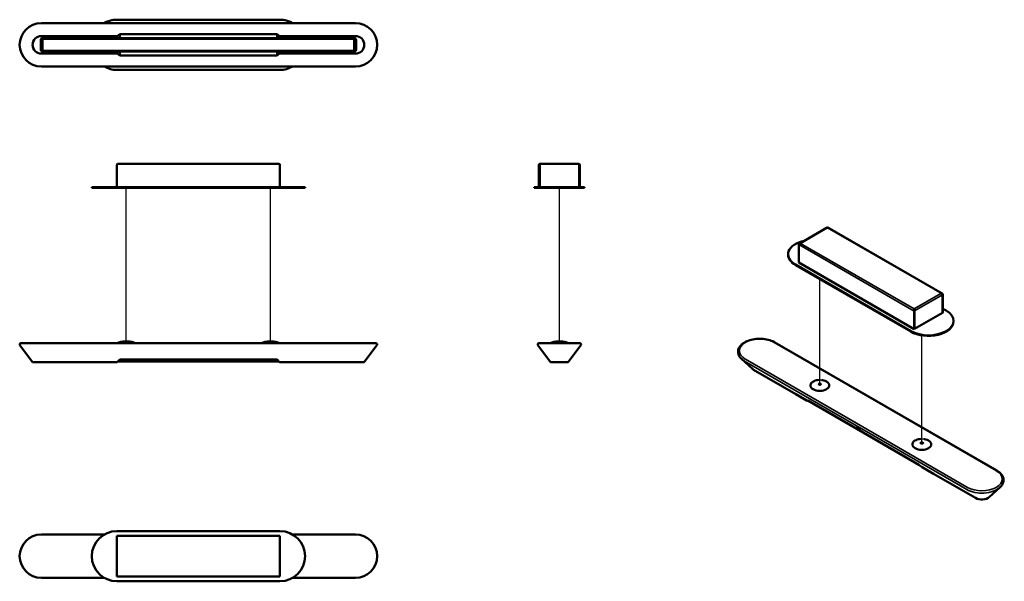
# Model space of a CAD drawing. Header units: millimetres. Extents: x 149 to 1719, y 187 to 1082.
import ezdxf

# ---------------------------------------------------------------- set-up
doc = ezdxf.new("R2010")
doc.units = ezdxf.units.MM
doc.header["$LTSCALE"] = 4
doc.layers.add('Visibile (ISO)', color=7, linetype='Continuous', lineweight=50)
doc.layers.add('Visibile sottile (ISO)', color=7, linetype='Continuous', lineweight=35)

msp = doc.modelspace()

# ---------------------------------------------------------------- linework, layer by layer
for p, q in [((318.6, 569.5), (318.6, 814.1)), ((548.6, 569.5), (548.6, 814.1)), ((1009.1, 569.5), (1009.1, 814.1)), ((1424.3, 500.4), (1424.3, 668.7)), ((1587, 406.5), (1587, 579.1))]:
    msp.add_line(p, q)
at = {"layer": 'Visibile (ISO)'}
for p, q in [((684.1, 1076.8), (183.2, 1076.8)), ((563.6, 1082.2), (303.6, 1082.2)), ((278.2, 1056.2), (183.2, 1056.2)), ((185.1, 1052.7), (186.1, 1052.7)), ((185.1, 1052.2), (682.1, 1052.2)), ((185.1, 1052.2), (185.1, 1032.2)), ((185.1, 1051.9), (682.1, 1051.9)), ((186.1, 1052.7), (186.1, 1052.7)), ((186.6, 1052.7), (278.2, 1052.7)), ((304.2, 1056.2), (278.2, 1056.2)), ((278.2, 1052.7), (304.2, 1052.7)), ((304.2, 1056.2), (308.2, 1059.2)), ((304.2, 1052.7), (304.2, 1056.2)), ((304.2, 1052.7), (308.2, 1052.7)), ((308.2, 1059.2), (308.2, 1052.7)), ((308.2, 1059.2), (433.6, 1059.2)), ((308.2, 1052.7), (433.6, 1052.7)), ((559.1, 1059.2), (433.6, 1059.2)), ((559.1, 1052.7), (433.6, 1052.7)), ((563.1, 1056.2), (559.1, 1059.2)), ((559.1, 1059.2), (559.1, 1052.7)), ((563.1, 1052.7), (559.1, 1052.7)), ((563.1, 1052.7), (563.1, 1056.2)), ((563.1, 1056.2), (589.1, 1056.2)), ((589.1, 1052.7), (563.1, 1052.7)), ((589.1, 1056.2), (684.1, 1056.2)), ((682.1, 1052.7), (589.1, 1052.7)), ((682.1, 1032.2), (682.1, 1052.2)), ((182.1, 1034.7), (182.1, 1049.7)), ((182.6, 1034.7), (182.6, 1049.7)), ((185.1, 1033.5), (185.1, 1050.9)), ((682.1, 1050.9), (682.1, 1033.5)), ((684.6, 1049.7), (684.6, 1034.7)), ((685.1, 1034.7), (685.1, 1049.7)), ((278.2, 1028.2), (183.2, 1028.2)), ((682.1, 1032.5), (185.1, 1032.5)), ((185.1, 1032.2), (682.1, 1032.2)), ((186.1, 1031.7), (185.1, 1031.7)), ((186.1, 1031.7), (186.1, 1031.7)), ((278.2, 1031.7), (186.6, 1031.7)), ((304.2, 1031.7), (278.2, 1031.7)), ((304.2, 1028.2), (278.2, 1028.2)), ((308.2, 1031.7), (304.2, 1031.7)), ((304.2, 1028.2), (304.2, 1031.7)), ((308.2, 1025.2), (304.2, 1028.2)), ((433.6, 1031.7), (308.2, 1031.7)), ((308.2, 1031.7), (308.2, 1025.2)), ((433.6, 1025.2), (308.2, 1025.2)), ((433.6, 1031.7), (559.1, 1031.7)), ((433.6, 1025.2), (559.1, 1025.2)), ((559.1, 1031.7), (563.1, 1031.7)), ((559.1, 1031.7), (559.1, 1025.2)), ((559.1, 1025.2), (563.1, 1028.2)), ((563.1, 1028.2), (563.1, 1031.7)), ((563.1, 1031.7), (589.1, 1031.7)), ((563.1, 1028.2), (589.1, 1028.2)), ((589.1, 1031.7), (682.1, 1031.7)), ((589.1, 1028.2), (684.1, 1028.2)), ((684.1, 1007.6), (183.2, 1007.6)), ((303.6, 1002.2), (563.6, 1002.2)), ((303.6, 815.1), (303.6, 850.6)), ((305.6, 852.6), (561.6, 852.6)), ((563.6, 850.6), (563.6, 815.1)), ((976.6, 850.6), (976.6, 815.1)), ((977.6, 850.6), (976.6, 850.6)), ((977.6, 850.6), (977.6, 815.1)), ((977.9, 815.1), (977.9, 850.6)), ((978.6, 852.4), (978.6, 852.6)), ((978.6, 852.6), (979.2, 852.6)), ((979.2, 852.6), (1039, 852.6)), ((1039, 852.6), (1039.6, 852.6)), ((1039.6, 852.4), (1039.6, 852.6)), ((1040.4, 850.6), (1040.4, 815.1)), ((1040.6, 850.6), (1041.6, 850.6)), ((1040.6, 850.6), (1040.6, 815.1)), ((1041.6, 815.1), (1041.6, 850.6)), ((263.6, 815.1), (303.6, 815.1)), ((263.6, 815.1), (263.6, 814.1)), ((263.6, 814.1), (303.6, 814.1)), ((563.6, 815.1), (303.6, 815.1)), ((563.6, 814.1), (303.6, 814.1)), ((563.6, 815.1), (603.6, 815.1)), ((563.6, 814.1), (603.6, 814.1)), ((603.6, 815.1), (603.6, 814.1)), ((969.1, 815.1), (969.1, 814.1)), ((969.1, 815.1), (1049.1, 815.1)), ((969.1, 814.1), (1049.1, 814.1)), ((1049.1, 815.1), (1049.1, 814.1)), ((1435.9, 750.8), (1392.4, 725.6)), ((1436.7, 750.6), (1436.3, 750.3)), ((1619.6, 645.7), (1436.9, 751.2)), ((1390.8, 695), (1390.8, 724)), ((1394, 725.9), (1393.6, 725.7)), ((1373.7, 708.3), (1373.7, 707.5)), ((1569.3, 585.8), (1385.5, 692)), ((1569.3, 585), (1385.5, 691.2)), ((1574.6, 588.9), (1390.8, 695)), ((1617.3, 645.8), (1617.7, 646.1)), ((1617.7, 645.7), (1617.7, 646.1)), ((1619.7, 643.9), (1619.7, 614.9)), ((1619.9, 644), (1620.6, 644.4)), ((1619.9, 644), (1619.9, 615)), ((1620.6, 615.4), (1620.6, 644.4)), ((1574.6, 621.2), (1575, 621.4)), ((1574.6, 620.9), (1574.6, 621.2)), ((1575, 620.6), (1574.6, 620.4)), ((1575.3, 618.3), (1574.6, 617.9)), ((1574.6, 617.9), (1574.6, 588.9)), ((1575, 620.8), (1575, 621.4)), ((1575.2, 618.6), (1575.5, 618.4)), ((1575.3, 618.3), (1575.3, 589.3)), ((1575.5, 589.4), (1575.5, 618.4)), ((1619.7, 614.9), (1575.5, 589.4)), ((1619.7, 615.1), (1619.9, 615)), ((1619.9, 615), (1620.6, 615.4)), ((1620.6, 621.6), (1625.9, 618.5)), ((1637.6, 602.2), (1637.6, 601.4)), ((1575.3, 589.3), (1574.6, 588.9)), ((1575.3, 589.5), (1575.5, 589.4)), ((150.6, 566.6), (183.2, 566.6)), ((433.6, 566.6), (183.2, 566.6)), ((320.8, 569.5), (316.4, 569.5)), ((433.6, 566.6), (684.1, 566.6)), ((550.8, 569.5), (546.4, 569.5)), ((716.6, 566.6), (684.1, 566.6)), ((976.5, 566.6), (1041.7, 566.6)), ((1011.3, 569.5), (1006.9, 569.5)), ((1352.6, 567.9), (1706.8, 363.5)), ((169.2, 536.6), (149, 563.4)), ((698.1, 536.6), (718.2, 563.4)), ((995.1, 536.6), (975, 563.4)), ((1043.3, 563.4), (1023.1, 536.6)), ((169.2, 536.6), (183.2, 536.6)), ((278.2, 536.6), (183.2, 536.6)), ((304.2, 536.6), (278.2, 536.6)), ((304.2, 536.6), (308.2, 540.6)), ((305, 537.4), (562.3, 537.4)), ((308.2, 540.6), (433.6, 540.6)), ((559.1, 540.6), (433.6, 540.6)), ((563.1, 536.6), (559.1, 540.6)), ((563.1, 536.6), (589.1, 536.6)), ((589.1, 536.6), (684.1, 536.6)), ((698.1, 536.6), (684.1, 536.6)), ((995.1, 536.6), (1023.1, 536.6)), ((1316.8, 525.7), (1299.7, 541.4)), ((1385.9, 485.5), (1318.7, 524.3)), ((1404.3, 474.9), (1385.9, 485.5)), ((1405, 475.3), (1404.3, 474.9)), ((1493.6, 424.1), (1405, 475.3)), ((1493.6, 424.1), (1582.3, 372.9)), ((1582.3, 372.9), (1587.3, 369.2)), ((1587.3, 369.2), (1605.7, 358.6)), ((1605.7, 358.6), (1672.8, 319.9)), ((1694.6, 321.3), (1711.7, 336.9)), ((303.6, 267.1), (563.6, 267.1)), ((283.6, 261.7), (183.2, 261.7)), ((303.6, 259.6), (563.6, 259.6)), ((303.6, 194.6), (303.6, 259.6)), ((563.6, 259.6), (563.6, 194.6)), ((684.1, 261.7), (583.7, 261.7)), ((283.6, 192.5), (183.2, 192.5)), ((563.6, 194.6), (303.6, 194.6)), ((684.1, 192.5), (583.7, 192.5)), ((563.6, 187.1), (303.6, 187.1))]:
    msp.add_line(p, q, dxfattribs=at)
for centre, radius, start, end in [((183.2, 1042.2), 34.6, 90, 270), ((303.6, 1042.2), 40, 90, 120.1309), ((563.6, 1042.2), 40, 59.8691, 90), ((684.1, 1042.2), 34.6, 270, 90), ((183.2, 1042.2), 14, 90, 270), ((185.1, 1049.7), 3, 90, 180), ((185.1, 1049.7), 2.5, 90, 180), ((186.6, 1048.7), 4, 90, 97.1808), ((682.1, 1049.7), 3, 0, 90), ((682.1, 1049.7), 2.5, 0, 90), ((684.1, 1042.2), 14, 270, 90), ((185.1, 1034.7), 3, 180, 270), ((185.1, 1034.7), 2.5, 180, 270), ((186.6, 1035.7), 4, 262.8192, 270), ((682.1, 1034.7), 3, 270, 0), ((682.1, 1034.7), 2.5, 270, 0), ((303.6, 1042.2), 40, 239.8691, 270), ((563.6, 1042.2), 40, 270, 300.1309), ((150.6, 564.6), 2, 90, 217), ((303.8, 566.6), 0.2, 111.4262, 180), ((318.6, 528.9), 40.7, 93.1128, 111.4262), ((316.4, 569.3), 0.2, 90, 93.1128), ((320.8, 569.3), 0.2, 86.8872, 90), ((318.6, 528.9), 40.7, 68.5738, 86.8872), ((333.4, 566.6), 0.2, 0, 68.5738), ((533.8, 566.6), 0.2, 111.4262, 180), ((548.6, 528.9), 40.7, 93.1128, 111.4262), ((546.4, 569.3), 0.2, 90, 93.1128), ((550.8, 569.3), 0.2, 86.8872, 90), ((548.6, 528.9), 40.7, 68.5738, 86.8872), ((563.4, 566.6), 0.2, 0, 68.5738), ((716.6, 564.6), 2, 323, 90), ((976.5, 564.6), 2, 90, 217), ((994.3, 566.6), 0.2, 111.4262, 180), ((1009.1, 528.9), 40.7, 93.1128, 111.4262), ((1006.9, 569.3), 0.2, 90, 93.1128), ((1011.3, 569.3), 0.2, 86.8872, 90), ((1009.1, 528.9), 40.7, 68.5738, 86.8872), ((1023.9, 566.6), 0.2, 0, 68.5738), ((1041.7, 564.6), 2, 323, 90), ((303.6, 227.1), 40, 90, 270), ((563.6, 227.1), 40, 270, 90), ((183.2, 227.1), 34.6, 90, 270), ((684.1, 227.1), 34.6, 270, 90)]:
    msp.add_arc(centre, radius, start, end, dxfattribs=at)
for centre, major_axis, start_param, end_param in [((1413.7, 708.3), (-40, 0), 5.065979, 7.068583), ((1413.7, 707.5), (-40, 0), 0, 0.785398), ((1597.6, 602.2), (40, 0), 3.926991, 7.068583), ((1597.6, 601.4), (40, 0), 3.926991, 6.283185), ((1328.6, 530), (14, 0), 3.70355, 3.926991), ((1424.3, 499.2), (15, 0), 3.141593, 6.283185), ((1587, 405.3), (15, 0), 3.141593, 6.283185), ((1682.7, 325.6), (-14, 0), 0.785398, 2.579636)]:
    msp.add_ellipse(centre, major_axis=major_axis, ratio=0.57735, start_param=start_param, end_param=end_param, dxfattribs=at)
for points, knots in [([(305.6, 852.6), (305.1, 852.6), (304.5, 852.3), (304.1, 851.6), (303.9, 851.3), (303.8, 851), (303.6, 850.6)], [-1, -1, -1, -1, -0.283495, -0.283495, -0.283495, 0, 0, 0, 0]), ([(303.8, 851.5), (304, 851.9), (304.3, 852.2), (304.7, 852.4), (304.7, 852.4), (304.7, 852.4), (304.7, 852.4)], [-0.745299, -0.745299, -0.745299, -0.745299, -0.3457972, -0.3457972, -0.3457972, -0.3379836, -0.3379836, -0.3379836, -0.3379836]), ([(563.6, 850.6), (563.4, 851.4), (562.9, 852.1), (562.4, 852.4), (562.2, 852.6), (561.9, 852.6), (561.6, 852.6)], [-1, -1, -1, -1, -0.3191123, -0.3191123, -0.3191123, 0, 0, 0, 0]), ([(562.6, 852.4), (562.9, 852.2), (563.2, 852), (563.4, 851.7), (563.4, 851.6), (563.4, 851.5), (563.5, 851.5)], [-0.6527612, -0.6527612, -0.6527612, -0.6527612, -0.3205657, -0.3205657, -0.3205657, -0.2445824, -0.2445824, -0.2445824, -0.2445824]), ([(976.6, 850.6), (976.6, 851.4), (977.1, 852.1), (977.7, 852.4), (978, 852.6), (978.3, 852.6), (978.6, 852.6)], [-1, -1, -1, -1, -0.319112, -0.319112, -0.319112, 0, 0, 0, 0]), ([(978.1, 851.5), (977.9, 851.3), (977.7, 851.1), (977.7, 850.9), (977.7, 850.8), (977.6, 850.7), (977.6, 850.6)], [0.4039638, 0.4039638, 0.4039638, 0.4039638, 0.8674926, 0.8674926, 0.8674926, 1, 1, 1, 1]), ([(978.6, 852.4), (978.4, 852.2), (978.3, 851.9), (978.1, 851.6), (978.1, 851.5), (978.1, 851.5), (978.1, 851.5)], [-0.6620164, -0.6620164, -0.6620164, -0.6620164, -0.2907201, -0.2907201, -0.2907201, -0.254701, -0.254701, -0.254701, -0.254701]), ([(1039.6, 852.6), (1040.3, 852.6), (1041, 852.3), (1041.4, 851.6), (1041.6, 851.3), (1041.6, 851), (1041.6, 850.6)], [-1, -1, -1, -1, -0.283495, -0.283495, -0.283495, 0, 0, 0, 0]), ([(1040.2, 851.5), (1040.1, 851.9), (1039.9, 852.2), (1039.7, 852.4), (1039.7, 852.4), (1039.6, 852.4), (1039.6, 852.4)], [-0.745299, -0.745299, -0.745299, -0.745299, -0.3457972, -0.3457972, -0.3457972, -0.3379836, -0.3379836, -0.3379836, -0.3379836]), ([(1436.3, 750.4), (1436.3, 750.4), (1436.4, 750.5), (1436.5, 750.6), (1436.6, 750.7), (1436.7, 750.9), (1436.8, 751), (1436.8, 751.1), (1436.8, 751.1), (1436.9, 751.1)], [0.0217465, 0.0217465, 0.0217465, 0.0217465, 0.0454277, 0.0454277, 0.090552, 0.090552, 0.1345501, 0.1345501, 0.171883, 0.171883, 0.171883, 0.171883]), ([(1436.9, 751.2), (1436.9, 751.2), (1436.8, 751.1), (1436.8, 751.1), (1436.8, 751), (1436.8, 750.8), (1436.7, 750.6)], [-0.5221029, -0.5221029, -0.5221029, -0.5221029, -0.3191123, -0.3191123, -0.3191123, 0, 0, 0, 0]), ([(1393.6, 725.7), (1392.7, 725.6), (1391.7, 725.2), (1391.2, 724.7), (1391, 724.5), (1390.8, 724.2), (1390.8, 724)], [-1, -1, -1, -1, -0.2685554, -0.2685554, -0.2685554, 0, 0, 0, 0]), ([(1391.9, 725.2), (1392.1, 725.5), (1392.5, 725.7), (1392.9, 725.8), (1392.9, 725.8), (1392.9, 725.9), (1392.9, 725.9)], [-0.745299, -0.745299, -0.745299, -0.745299, -0.3457972, -0.3457972, -0.3457972, -0.3379836, -0.3379836, -0.3379836, -0.3379836]), ([(1617.7, 646.1), (1618.6, 646.1), (1619.5, 645.9), (1620.1, 645.3), (1620.3, 645), (1620.5, 644.7), (1620.6, 644.4)], [-1, -1, -1, -1, -0.283495, -0.283495, -0.283495, 0, 0, 0, 0]), ([(1619.4, 644.6), (1619.2, 644.9), (1618.9, 645.2), (1618.4, 645.4), (1618.4, 645.4), (1618.4, 645.4), (1618.4, 645.5)], [-0.745299, -0.745299, -0.745299, -0.745299, -0.3457972, -0.3457972, -0.3457972, -0.3379836, -0.3379836, -0.3379836, -0.3379836]), ([(1574.6, 617.9), (1574.4, 618.6), (1574.4, 619.6), (1574.5, 620.3), (1574.5, 620.6), (1574.6, 620.9), (1574.6, 621.2)], [-1, -1, -1, -1, -0.319112, -0.319112, -0.319112, 0, 0, 0, 0]), ([(1574.6, 620.9), (1574.6, 620.7), (1574.6, 620.5), (1574.7, 620.2), (1574.7, 620.1), (1574.8, 619.9)], [0, 0, 0, 0, 0.04871843, 0.04871843, 0.09299706, 0.09299706, 0.09299706, 0.09299706]), ([(1574.8, 619.9), (1574.9, 619.5), (1575, 619), (1575.2, 618.6), (1575.2, 618.5), (1575.3, 618.4), (1575.3, 618.3)], [0.2177411, 0.2177411, 0.2177411, 0.2177411, 0.8674926, 0.8674926, 0.8674926, 1, 1, 1, 1]), ([(1575.3, 620.5), (1575.4, 620.2), (1575.4, 619.8), (1575.5, 619.3), (1575.5, 619.3), (1575.5, 619.3), (1575.5, 619.2)], [-0.6620164, -0.6620164, -0.6620164, -0.6620164, -0.2907201, -0.2907201, -0.2907201, -0.254701, -0.254701, -0.254701, -0.254701]), ([(1299.7, 541.4), (1297.6, 543.3), (1296, 545.4), (1294.2, 549.8), (1293.8, 552.1), (1294.3, 556.5), (1295.1, 558.5), (1297.7, 562.6), (1299.5, 564.5), (1304.2, 567.9), (1307, 569.4), (1313.3, 571.7), (1316.7, 572.6), (1323.9, 573.6), (1327.6, 573.8), (1335, 573.5), (1338.6, 572.9), (1345.4, 571.2), (1348.6, 570.1), (1351.8, 568.4), (1352.2, 568.2), (1352.6, 567.9)], [3.365034, 3.365034, 3.365034, 3.365034, 3.690568, 3.690568, 3.991576, 3.991576, 4.280522, 4.280522, 4.592493, 4.592493, 4.920967, 4.920967, 5.250399, 5.250399, 5.578257, 5.578257, 5.905728, 5.905728, 6.234281, 6.234281, 6.283185, 6.283185, 6.283185, 6.283185]), ([(1424.3, 508), (1420.5, 507.7), (1419.9, 507.6), (1417.8, 507.2), (1416.4, 506.7), (1413.8, 505.6), (1412.7, 504.9), (1411, 503.3), (1410.3, 502.4), (1409.5, 500.8), (1409.3, 500), (1409.3, 499.2)], [5.339514, 5.339514, 5.339514, 5.339514, 5.472722, 5.472722, 5.794571, 5.794571, 6.116801, 6.116801, 6.438398, 6.438398, 6.697615, 6.697615, 6.697615, 6.697615]), ([(1439.3, 499.2), (1439.3, 500.2), (1439.1, 501.1), (1438.1, 502.8), (1437.4, 503.7), (1435.5, 505.2), (1434.3, 505.8), (1431.7, 506.9), (1430.3, 507.3), (1428.3, 507.7), (1427.9, 507.7), (1427.5, 507.8)], [3.556022, 3.556022, 3.556022, 3.556022, 3.867766, 3.867766, 4.185192, 4.185192, 4.50708, 4.50708, 4.829262, 4.829262, 4.914123, 4.914123, 4.914123, 4.914123]), ([(1422.3, 501.5), (1422.3, 501.4), (1422.4, 501.2), (1422.6, 501), (1422.7, 500.9), (1422.9, 500.7), (1423.1, 500.6), (1423.4, 500.5), (1423.6, 500.5), (1424.1, 500.4), (1424.3, 500.4), (1424.7, 500.4), (1424.9, 500.4), (1425.3, 500.5), (1425.5, 500.6), (1425.8, 500.7), (1425.9, 500.8), (1426.2, 501), (1426.2, 501.1), (1426.3, 501.3), (1426.3, 501.4), (1426.3, 501.5)], [0.41443, 0.41443, 0.41443, 0.41443, 0.81841, 0.81841, 1.137438, 1.137438, 1.440598, 1.440598, 1.745795, 1.745795, 2.053619, 2.053619, 2.362069, 2.362069, 2.668911, 2.668911, 2.9727, 2.9727, 3.278262, 3.278262, 3.556022, 3.556022, 3.556022, 3.556022]), ([(1587, 414.1), (1583.2, 413.8), (1582.5, 413.7), (1580.4, 413.3), (1579, 412.8), (1576.5, 411.7), (1575.4, 411), (1573.6, 409.4), (1572.9, 408.5), (1572.2, 406.9), (1572, 406.1), (1572, 405.3)], [4.544724, 4.544724, 4.544724, 4.544724, 4.674925, 4.674925, 4.996774, 4.996774, 5.319004, 5.319004, 5.640601, 5.640601, 5.899818, 5.899818, 5.899818, 5.899818]), ([(1602, 405.3), (1602, 406.3), (1601.7, 407.2), (1600.7, 408.9), (1600, 409.8), (1598.1, 411.3), (1597, 411.9), (1594.3, 413), (1592.9, 413.4), (1591, 413.8), (1590.6, 413.8), (1590.2, 413.9)], [2.758225, 2.758225, 2.758225, 2.758225, 3.069969, 3.069969, 3.387395, 3.387395, 3.709283, 3.709283, 4.031465, 4.031465, 4.113319, 4.113319, 4.113319, 4.113319]), ([(1585, 407.6), (1585, 407.5), (1585, 407.3), (1585.2, 407.1), (1585.3, 407), (1585.6, 406.8), (1585.7, 406.7), (1586.1, 406.6), (1586.3, 406.6), (1586.7, 406.5), (1586.9, 406.5), (1587.3, 406.5), (1587.5, 406.5), (1587.9, 406.6), (1588.1, 406.7), (1588.4, 406.8), (1588.6, 406.9), (1588.8, 407.1), (1588.9, 407.2), (1589, 407.4), (1589, 407.5), (1589, 407.6)], [5.899818, 5.899818, 5.899818, 5.899818, 6.303798, 6.303798, 6.622826, 6.622826, 6.925986, 6.925986, 7.231183, 7.231183, 7.539007, 7.539007, 7.847457, 7.847457, 8.154299, 8.154299, 8.458088, 8.458088, 8.76365, 8.76365, 9.041411, 9.041411, 9.041411, 9.041411]), ([(1706.8, 363.5), (1709, 362.2), (1710.9, 360.7), (1714.1, 357.5), (1715.3, 355.7), (1717, 351.9), (1717.4, 349.9), (1717.2, 345.9), (1716.7, 343.9), (1714.7, 340.2), (1713.4, 338.5), (1711.7, 336.9)], [0, 0, 0, 0, 0.269471, 0.269471, 0.538942, 0.538942, 0.808413, 0.808413, 1.077884, 1.077884, 1.347355, 1.347355, 1.347355, 1.347355])]:
    msp.add_open_spline(points, degree=3, knots=knots, dxfattribs=at)
for points in [[(303.6, 850.6), (303.6, 850.9), (303.7, 851.2), (303.8, 851.5)], [(305.6, 852.6), (305.3, 852.6), (305, 852.5), (304.7, 852.4)], [(562.6, 852.4), (562.3, 852.6), (562, 852.6), (561.6, 852.6)], [(563.5, 851.5), (563.6, 851.2), (563.6, 850.9), (563.6, 850.6)], [(978.1, 851.5), (978, 851.2), (977.9, 850.9), (977.9, 850.6)], [(978.6, 852.4), (978.8, 852.5), (979, 852.6), (979.2, 852.6)], [(1039, 852.6), (1039.3, 852.6), (1039.5, 852.5), (1039.6, 852.4)], [(1040.6, 850.6), (1040.6, 851), (1040.5, 851.3), (1040.2, 851.5)], [(1040.4, 850.6), (1040.4, 850.9), (1040.3, 851.2), (1040.2, 851.5)], [(1436, 750.8), (1436, 750.8), (1436, 750.8), (1435.9, 750.8)], [(1436, 750.8), (1436.1, 750.7), (1436.2, 750.5), (1436.3, 750.3)], [(1391.9, 725.2), (1391.9, 725.2), (1391.9, 725.2), (1391.9, 725.2)], [(1394, 725.9), (1393.6, 726), (1393.2, 725.9), (1392.9, 725.9)], [(1617.3, 645.8), (1617.7, 645.8), (1618.1, 645.6), (1618.4, 645.5)], [(1619.7, 643.9), (1619.7, 644.1), (1619.6, 644.4), (1619.4, 644.6)], [(1619.9, 644), (1619.8, 644.2), (1619.6, 644.4), (1619.5, 644.5)], [(1575, 620.4), (1575, 620.3), (1575, 620.2), (1574.9, 620)], [(1574.9, 619.5), (1574.9, 619.7), (1574.9, 619.9), (1574.9, 620)], [(1575.3, 620.5), (1575.2, 620.9), (1575.1, 621.2), (1575, 621.4)], [(1575, 620.4), (1575, 620.5), (1575, 620.7), (1575, 620.8)], [(1575.5, 619.2), (1575.5, 618.9), (1575.5, 618.6), (1575.5, 618.4)]]:
    msp.add_open_spline(points, degree=3, dxfattribs=at)
at = {"layer": 'Visibile sottile (ISO)'}
for p, q in [((1436.3, 750.3), (1394, 725.9)), ((1617.7, 646.1), (1436.7, 750.6)), ((1574.6, 617.9), (1390.8, 724)), ((1392.9, 725.9), (1393, 725.6)), ((1393.6, 725.7), (1574.6, 621.2)), ((1575, 621.4), (1617.3, 645.8)), ((1619.7, 643.9), (1575.5, 618.4)), ((1619.9, 644), (1619.6, 644.1)), ((1574.9, 620), (1575, 620.1)), ((1575, 620.1), (1575.3, 620.5)), ((1528.7, 465.6), (1351.6, 567.8)), ((1481.5, 435.7), (1304.4, 537.9)), ((1305.6, 541.2), (1482.6, 439)), ((1386.6, 485.9), (1385.9, 485.5)), ((1386.6, 485.9), (1405, 475.3)), ((1528.7, 465.6), (1705.8, 363.4)), ((1481.5, 435.7), (1658.5, 333.5)), ((1481.5, 435.7), (1493.6, 424.1)), ((1659.7, 336.8), (1482.6, 439)), ((1600.7, 362.3), (1582.3, 372.9)), ((1600.7, 362.3), (1605.7, 358.6))]:
    msp.add_line(p, q, dxfattribs=at)
for centre, major_axis, start_param, end_param in [((1328.6, 554.5), (-32.6, 0), 3.926991, 7.068583), ((1351.6, 566.2), (1, 1.73), 0, 0.785398), ((1328.6, 551.9), (-34.2, 0), 0.561957, 0.785398), ((1424.3, 499.4), (14.9, 0), 1.783977, 7.853982), ((1424.3, 501.5), (2, 0), 0, 3.141593), ((1587, 405.5), (14.9, 0), 1.787274, 7.853982), ((1587, 407.6), (2, 0), 0, 3.141593), ((1682.7, 350.1), (32.6, 0), 3.926991, 7.068583), ((1705.8, 361.7), (1, 1.73), 0, 0.785398), ((1682.7, 347.4), (34.2, 0), 3.926991, 5.721228)]:
    msp.add_ellipse(centre, major_axis=major_axis, ratio=0.57735, start_param=start_param, end_param=end_param, dxfattribs=at)
for centre in [(1424.3, 501.6), (1587, 407.7)]:
    msp.add_ellipse(centre, major_axis=(2.21, 0), ratio=0.57735, dxfattribs=at)
msp.add_open_spline([(1391.9, 725.2), (1391.9, 725.2), (1391.9, 725.2), (1391.9, 725.2)], degree=3, dxfattribs=at)
msp.add_open_spline([(1575.5, 619.2), (1575.4, 619.3), (1575.3, 619.4), (1575.2, 619.6), (1575.2, 619.6), (1575, 619.9), (1575, 620), (1575, 620.1)], degree=3, knots=[-0.1416258, -0.1416258, -0.1416258, -0.1416258, -0.0973553, -0.0973553, -0.0597102, -0.0597102, 0, 0, 0, 0], dxfattribs=at)

doc.saveas('drawing.dxf')
